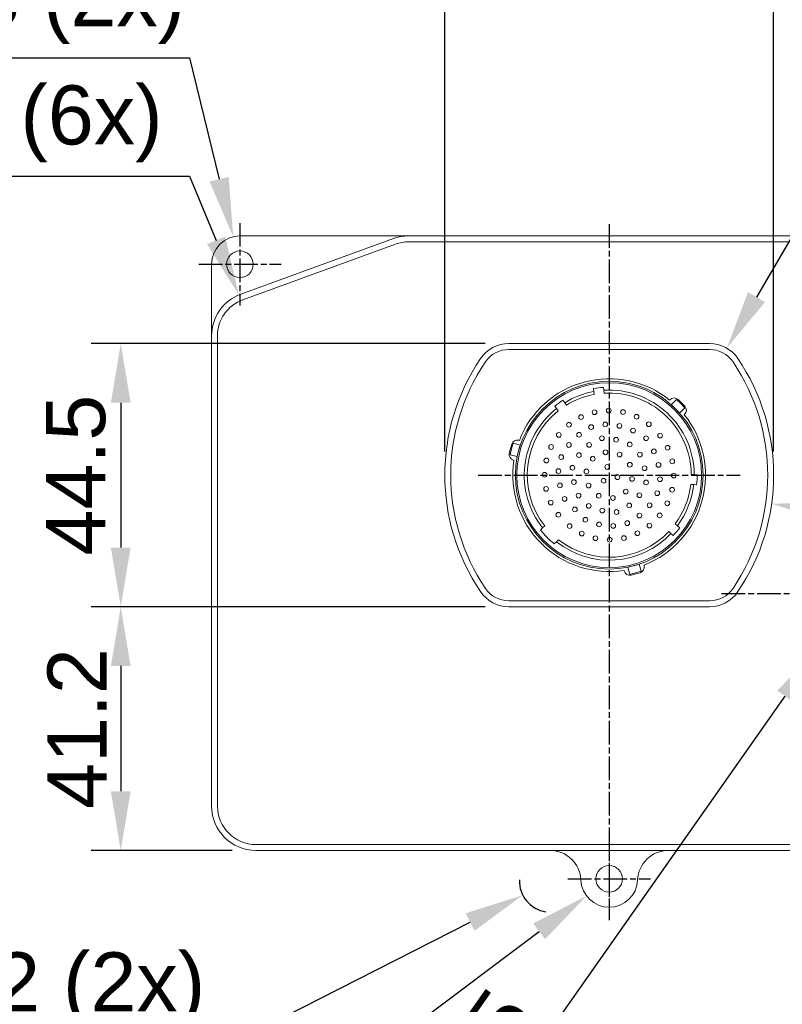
# Model space of a CAD drawing. Extents: x 0 to 283, y 0 to 196.
# Tile 13 of 30: x 159 to 224, y 70 to 154. Entities that reach past the tile are written whole.
import ezdxf

# ---------------------------------------------------------------- set-up
doc = ezdxf.new("R2010")
doc.units = 0
doc.linetypes.add('CENTER', pattern=[12, 8, -1, 2, -1])
doc.layers.get('0').update_dxf_attribs({"linetype": 'CONTINUOUS'})
doc.layers.get('DEFPOINTS').update_dxf_attribs({"linetype": 'CONTINUOUS'})
doc.layers.add('CTR', color=7, linetype='CENTER')
doc.layers.add('DIM', color=7, linetype='CONTINUOUS')
doc.layers.add('VISIBLE', color=255, linetype='CONTINUOUS', lineweight=0)
doc.styles.add('SANSSERIF', font='sanss___.ttf')
doc.dimstyles.new('ISO-25', dxfattribs={"dimtxt": 2.5, "dimasz": 2.5, "dimexe": 1.25, "dimexo": 1, "dimgap": 0.6, "dimtad": 1, "dimdec": 1, "dimzin": 9, "dimdsep": 46, "dimtxsty": 'SANSSERIF', "dimcen": 0.75, "dimadec": 1, "dimazin": 0, "dimtfac": 1, "dimtdec": 1, "dimtmove": 0, "dimatfit": 3, "dimfxl": 1, "dimarcsym": 0})
doc.dimstyles.new('ISO-25$0', dxfattribs={"dimtxt": 2.5, "dimasz": 2.5, "dimexe": 1.25, "dimexo": 1, "dimgap": 0.6, "dimtad": 1, "dimdec": 1, "dimzin": 9, "dimdsep": 46, "dimtxsty": 'SANSSERIF', "dimcen": 0.75, "dimadec": 1, "dimazin": 0, "dimtfac": 1, "dimtdec": 1, "dimtmove": 0, "dimatfit": 3, "dimfxl": 1, "dimarcsym": 0})
doc.dimstyles.new('ISO-25$4', dxfattribs={"dimtxt": 2.5, "dimasz": 2.5, "dimexe": 1.25, "dimexo": 1, "dimgap": 0.6, "dimtad": 1, "dimtih": 1, "dimtoh": 1, "dimdec": 1, "dimlfac": 4, "dimzin": 1, "dimdsep": 46, "dimtxsty": 'SANSSERIF', "dimcen": 0, "dimadec": 1, "dimazin": 0, "dimtfac": 1, "dimtdec": 1, "dimtofl": 0, "dimtmove": 0, "dimatfit": 3, "dimfxl": 1, "dimarcsym": 0})

# ---------------------------------------------------------------- blocks, each defined once
blk = doc.blocks.new('*D125')
at = {"color": 0, "lineweight": -2, "transparency": 16777216}
for p, q in [((145.336, 150.4), (173.58, 150.4)), ((173.58, 150.4), (176.093, 140.143))]:
    blk.add_line(p, q, dxfattribs=at)
at = {"color": 0, "transparency": 16777216}
blk.add_solid([(176.902, 140.341), (175.283, 139.945), (177.282, 135.287)], dxfattribs=at)
at = {"layer": 'DEFPOINTS', "color": 0, "transparency": 16777216}
for p in [(177.282, 135.287), (177.853, 132.956)]:
    blk.add_point(p, dxfattribs=at)
at = {"color": 0, "transparency": 16777216, "insert": (158.858, 154.83), "char_height": 5, "attachment_point": 5, "style": 'SANSSERIF'}
blk.add_mtext('R4.8 (2x)', dxfattribs=at)
blk = doc.blocks.new('*D126')
at = {"color": 0, "lineweight": -2, "transparency": 16777216}
for p, q in [((143.43, 140.4), (173.58, 140.4)), ((173.58, 140.4), (175.838, 134.979))]:
    blk.add_line(p, q, dxfattribs=at)
at = {"color": 0, "transparency": 16777216}
blk.add_solid([(176.608, 135.3), (175.069, 134.659), (177.761, 130.364)], dxfattribs=at)
at = {"layer": 'DEFPOINTS', "color": 0, "transparency": 16777216}
for p in [(177.761, 130.364), (179.203, 126.902)]:
    blk.add_point(p, dxfattribs=at)
at = {"color": 0, "transparency": 16777216, "insert": (156.952, 144.83), "char_height": 5, "attachment_point": 5, "style": 'SANSSERIF'}
blk.add_mtext('R7.5 (6x)', dxfattribs=at)
blk = doc.blocks.new('*D103')
at = {"layer": 'DEFPOINTS', "color": 0, "transparency": 16777216}
for p in [(222.978, 162.498), (195.178, 115.131), (222.978, 115.131)]:
    blk.add_point(p, dxfattribs=at)
at = {"layer": 'DIM', "color": 0, "lineweight": -2, "transparency": 16777216}
for p, q in [((195.178, 117.131), (195.178, 164.998)), ((222.978, 117.131), (222.978, 164.998)), ((200.178, 162.498), (217.978, 162.498))]:
    blk.add_line(p, q, dxfattribs=at)
at = {"layer": 'DIM', "color": 0, "transparency": 16777216}
for points in [[(200.178, 163.331), (200.178, 161.665), (195.178, 162.498)], [(217.978, 163.331), (217.978, 161.665), (222.978, 162.498)]]:
    blk.add_solid(points, dxfattribs=at)
at = {"layer": 'DIM', "color": 0, "transparency": 16777216, "insert": (209.078, 166.277), "char_height": 5, "attachment_point": 5, "style": 'SANSSERIF'}
blk.add_mtext('55.6', dxfattribs=at)
blk = doc.blocks.new('*D104')
at = {"layer": 'DEFPOINTS', "color": 0, "transparency": 16777216}
for p in [(200.595, 104.006), (167.772, 83.406), (179.203, 83.406)]:
    blk.add_point(p, dxfattribs=at)
at = {"layer": 'DIM', "color": 0, "lineweight": -2, "transparency": 16777216}
for p, q in [((198.595, 104.006), (165.272, 104.006)), ((167.772, 99.006), (167.772, 88.406)), ((177.203, 83.406), (165.272, 83.406))]:
    blk.add_line(p, q, dxfattribs=at)
at = {"layer": 'DIM', "color": 0, "transparency": 16777216}
for points in [[(166.939, 99.006), (168.606, 99.006), (167.772, 104.006)], [(166.939, 88.406), (168.606, 88.406), (167.772, 83.406)]]:
    blk.add_solid(points, dxfattribs=at)
at = {"layer": 'DIM', "color": 0, "transparency": 16777216, "insert": (164.072, 93.706), "char_height": 5, "attachment_point": 5, "rotation": 90, "style": 'SANSSERIF'}
blk.add_mtext('41.2', dxfattribs=at)
blk = doc.blocks.new('*D105')
at = {"color": 0, "lineweight": -2, "transparency": 16777216}
for p, q in [((244.176, 109.744), (227.764, 112.023)), ((276.233, 109.744), (244.176, 109.744))]:
    blk.add_line(p, q, dxfattribs=at)
at = {"color": 0, "transparency": 16777216}
blk.add_solid([(227.878, 112.848), (227.649, 111.197), (222.811, 112.71)], dxfattribs=at)
at = {"layer": 'DEFPOINTS', "color": 0, "transparency": 16777216}
for p in [(205.378, 115.131), (222.811, 112.71)]:
    blk.add_point(p, dxfattribs=at)
at = {"color": 0, "transparency": 16777216, "insert": (260.804, 114.175), "char_height": 5, "attachment_point": 5, "style": 'SANSSERIF'}
blk.add_mtext('R35.2 (2x)', dxfattribs=at)
blk = doc.blocks.new('*D106')
at = {"color": 0, "lineweight": -2, "transparency": 16777216}
for p, q in [((235.383, 153.965), (221.537, 130.183)), ((263.627, 153.965), (235.383, 153.965))]:
    blk.add_line(p, q, dxfattribs=at)
at = {"color": 0, "transparency": 16777216}
blk.add_solid([(220.817, 130.602), (222.257, 129.763), (219.021, 125.862)], dxfattribs=at)
at = {"layer": 'DEFPOINTS', "color": 0, "transparency": 16777216}
for p in [(219.021, 125.862), (217.562, 123.356)]:
    blk.add_point(p, dxfattribs=at)
at = {"color": 0, "transparency": 16777216, "insert": (250.105, 158.396), "char_height": 5, "attachment_point": 5, "style": 'SANSSERIF'}
blk.add_mtext('R5.8 (4x)', dxfattribs=at)
blk = doc.blocks.new('*D107')
at = {"layer": 'DEFPOINTS', "color": 0, "transparency": 16777216}
for p in [(200.595, 126.256), (167.772, 104.006), (200.595, 104.006)]:
    blk.add_point(p, dxfattribs=at)
at = {"layer": 'DIM', "color": 0, "lineweight": -2, "transparency": 16777216}
for p, q in [((198.595, 126.256), (165.272, 126.256)), ((167.772, 121.256), (167.772, 109.006)), ((198.595, 104.006), (165.272, 104.006))]:
    blk.add_line(p, q, dxfattribs=at)
at = {"layer": 'DIM', "color": 0, "transparency": 16777216}
for points in [[(166.939, 121.256), (168.606, 121.256), (167.772, 126.256)], [(166.939, 109.006), (168.606, 109.006), (167.772, 104.006)]]:
    blk.add_solid(points, dxfattribs=at)
at = {"layer": 'DIM', "color": 0, "transparency": 16777216, "insert": (163.997, 115.131), "char_height": 5, "attachment_point": 5, "rotation": 90, "style": 'SANSSERIF'}
blk.add_mtext('44.5', dxfattribs=at)
blk = doc.blocks.new('*D108')
at = {"layer": 'DEFPOINTS', "color": 0, "transparency": 16777216}
for p in [(230.086, 105.129), (242.71, 87.154), (242.71, 54.147)]:
    blk.add_point(p, dxfattribs=at)
at = {"layer": 'DIM', "color": 0, "lineweight": -2, "transparency": 16777216}
for p, q in [((230.086, 103.129), (230.086, 51.647)), ((242.71, 85.154), (242.71, 51.647)), ((230.086, 54.147), (200.565, 54.147)), ((237.71, 54.147), (235.086, 54.147))]:
    blk.add_line(p, q, dxfattribs=at)
at = {"layer": 'DIM', "color": 0, "transparency": 16777216}
for points in [[(235.086, 54.981), (235.086, 53.314), (230.086, 54.147)], [(237.71, 54.981), (237.71, 53.314), (242.71, 54.147)]]:
    blk.add_solid(points, dxfattribs=at)
at = {"layer": 'DIM', "color": 0, "transparency": 16777216, "insert": (210.088, 57.923), "char_height": 5, "attachment_point": 5, "style": 'SANSSERIF'}
blk.add_mtext('25.25', dxfattribs=at)
blk = doc.blocks.new('*D110')
at = {"color": 0, "lineweight": -2, "transparency": 16777216}
for p, q in [((177.185, 57.111), (203.156, 76.569)), ((162.418, 57.111), (177.185, 57.111))]:
    blk.add_line(p, q, dxfattribs=at)
at = {"color": 0, "transparency": 16777216}
blk.add_solid([(202.657, 77.236), (203.656, 75.902), (207.158, 79.567)], dxfattribs=at)
at = {"layer": 'DEFPOINTS', "color": 0, "transparency": 16777216}
for p in [(209.078, 81.006), (207.158, 79.567)]:
    blk.add_point(p, dxfattribs=at)
at = {"color": 0, "transparency": 16777216, "insert": (169.202, 60.887), "char_height": 5, "attachment_point": 5, "style": 'SANSSERIF'}
blk.add_mtext('R4.8', dxfattribs=at)
blk = doc.blocks.new('*D111')
at = {"color": 0, "lineweight": -2, "transparency": 16777216}
for p, q in [((177.185, 67.111), (197.31, 77.357)), ((147.034, 67.111), (177.185, 67.111))]:
    blk.add_line(p, q, dxfattribs=at)
blk.add_arc((204.082, 80.806), 2.6, 177.70756, 262.07357, dxfattribs=at)
at = {"color": 0, "transparency": 16777216}
blk.add_solid([(196.932, 78.1), (197.688, 76.615), (201.765, 79.626)], dxfattribs=at)
at = {"layer": 'DEFPOINTS', "color": 0, "transparency": 16777216}
for p in [(204.082, 80.806), (201.765, 79.626)]:
    blk.add_point(p, dxfattribs=at)
at = {"color": 0, "transparency": 16777216, "insert": (160.556, 71.542), "char_height": 5, "attachment_point": 5, "style": 'SANSSERIF'}
blk.add_mtext('R5.2 (2x)', dxfattribs=at)
blk = doc.blocks.new('*D112')
at = {"color": 0, "lineweight": -2, "transparency": 16777216}
for p, q in [((236.193, 113.82), (239.07, 117.909)), ((233.316, 109.731), (226.841, 100.53)), ((192.866, 52.247), (223.964, 96.441))]:
    blk.add_line(p, q, dxfattribs=at)
at = {"color": 0, "transparency": 16777216}
for points in [[(235.511, 114.299), (236.874, 113.34), (233.316, 109.731)], [(223.283, 96.921), (224.646, 95.962), (226.841, 100.53)]]:
    blk.add_solid(points, dxfattribs=at)
at = {"layer": 'DEFPOINTS', "color": 0, "transparency": 16777216}
for p in [(233.316, 109.731), (226.841, 100.53)]:
    blk.add_point(p, dxfattribs=at)
at = {"color": 0, "transparency": 16777216, "insert": (195.672, 62.861), "char_height": 5, "attachment_point": 5, "rotation": 54.86674, "style": 'SANSSERIF'}
blk.add_mtext('∅22.5', dxfattribs=at)

msp = doc.modelspace()

# ---------------------------------------------------------------- linework, layer by layer
at = {"layer": 'CTR', "ltscale": 0.25}
for p, q in [((177.8535, 136.4441), (177.8535, 129.4669)), ((209.0785, 136.3555), (209.0785, 77.6055)), ((174.3649, 132.9555), (181.3421, 132.9555)), ((198.0035, 115.1305), (220.1535, 115.1305)), ((218.5841, 105.1305), (241.5705, 105.1305)), ((209.0785, 84.4941), (209.0785, 77.5169)), ((205.5899, 81.0055), (212.5671, 81.0055))]:
    msp.add_line(p, q, dxfattribs=at)
at = {"layer": 'VISIBLE'}
for p, q in [((192.1258, 135.3555), (177.8535, 135.3555)), ((190.8432, 135.1294), (177.9209, 130.426)), ((226.0312, 135.3555), (192.1258, 135.3555)), ((192.1258, 134.8555), (226.0312, 134.8555)), ((178.0919, 129.9562), (191.0142, 134.6595)), ((175.4535, 132.9555), (175.4535, 126.9022)), ((175.4535, 126.9022), (175.4535, 87.1555)), ((175.9535, 87.1555), (175.9535, 126.9022)), ((217.5621, 126.2555), (200.5949, 126.2555)), ((200.5949, 125.7555), (217.5621, 125.7555)), ((207.7517, 122.4488), (207.7823, 122.2002)), ((208.6259, 122.3038), (208.5954, 122.5523)), ((207.8128, 121.9516), (207.7823, 122.2002)), ((208.6259, 122.3038), (208.6564, 122.0552)), ((214.3265, 121.0856), (214.7707, 121.5299)), ((215.1243, 121.1763), (214.7707, 121.5299)), ((204.4713, 120.9693), (204.615, 120.7641)), ((204.7586, 120.559), (204.615, 120.7641)), ((205.3113, 121.2517), (205.1676, 121.4568)), ((205.3113, 121.2517), (205.4549, 121.0465)), ((214.1894, 121.4789), (214.2166, 121.5061)), ((215.0336, 120.3785), (215.4778, 120.8228)), ((215.4778, 120.8228), (215.1243, 121.1763)), ((215.454, 120.2686), (215.4268, 120.2414)), ((200.9492, 117.8264), (200.8198, 117.3435)), ((201.5561, 117.6638), (200.9492, 117.8264)), ((201.441, 118.0829), (201.4782, 118.0729)), ((200.8198, 117.3435), (200.6904, 116.8605)), ((201.2973, 116.6979), (200.6904, 116.8605)), ((201.0252, 116.3825), (200.9881, 116.3925)), ((216.0157, 115.1926), (216.2658, 115.1795)), ((216.5159, 115.1664), (216.2658, 115.1795)), ((216.2213, 114.3306), (215.9712, 114.3437)), ((216.2213, 114.3306), (216.4714, 114.3175)), ((203.4464, 110.6652), (203.6244, 110.8432)), ((214.6561, 111.0052), (214.848, 110.8442)), ((215.0398, 110.6832), (214.848, 110.8442)), ((203.4464, 110.6652), (203.2685, 110.4873)), ((214.3016, 110.193), (214.1098, 110.354)), ((214.3016, 110.193), (214.4935, 110.0321)), ((204.4352, 109.3205), (204.6131, 109.4984)), ((204.7911, 109.6764), (204.6131, 109.4984)), ((211.6118, 107.6081), (211.7744, 107.0013)), ((212.0209, 107.5302), (212.0308, 107.4931)), ((210.3404, 107.0401), (210.3305, 107.0773)), ((210.6458, 107.3493), (210.8084, 106.7425)), ((210.8084, 106.7425), (211.2914, 106.8719)), ((211.2914, 106.8719), (211.7744, 107.0013)), ((217.5621, 104.5055), (200.5949, 104.5055)), ((200.5949, 104.0055), (217.5621, 104.0055)), ((238.9535, 83.9055), (179.2035, 83.9055)), ((179.2035, 83.4055), (238.9535, 83.4055))]:
    msp.add_line(p, q, dxfattribs=at)
for centre, radius in [((177.8535, 132.9555), 1.125), ((209.0785, 115.1305), 7.9375), ((209.0785, 115.1305), 7.8125), ((209.0426, 120.5905), 0.2), ((206.6987, 120.0427), 0.2), ((207.8392, 120.4469), 0.2), ((210.2459, 120.4648), 0.2), ((211.3954, 120.0697), 0.2), ((205.675, 119.3962), 0.2), ((207.5518, 119.1896), 0.2), ((208.7372, 119.4231), 0.2), ((209.9406, 119.2974), 0.2), ((211.0901, 118.9023), 0.2), ((212.4281, 119.4321), 0.2), ((204.8129, 118.5341), 0.2), ((206.5281, 118.543), 0.2), ((208.4589, 118.2467), 0.2), ((209.6622, 118.121), 0.2), ((212.1946, 118.2467), 0.2), ((213.38, 118.4802), 0.2), ((204.1663, 117.5103), 0.2), ((205.666, 117.6809), 0.2), ((207.3812, 117.6899), 0.2), ((210.8117, 117.7258), 0.2), ((214.0176, 117.4475), 0.2), ((203.7622, 116.3698), 0.2), ((205.0194, 116.6572), 0.2), ((206.5191, 116.8278), 0.2), ((207.6866, 116.5225), 0.2), ((208.7642, 117.0613), 0.2), ((209.9586, 116.8727), 0.2), ((211.6738, 116.8637), 0.2), ((212.8502, 117.1421), 0.2), ((205.9623, 115.7502), 0.2), ((208.9079, 115.822), 0.2), ((210.8207, 116.0106), 0.2), ((212.0689, 115.7143), 0.2), ((213.2453, 115.9927), 0.2), ((214.4128, 116.298), 0.2), ((203.6185, 115.1665), 0.2), ((204.7859, 115.4718), 0.2), ((207.1477, 115.4449), 0.2), ((209.77, 114.9599), 0.2), ((211.0092, 114.8162), 0.2), ((213.3711, 114.7893), 0.2), ((214.5385, 115.0946), 0.2), ((203.7442, 113.9631), 0.2), ((204.9117, 114.2684), 0.2), ((206.0881, 114.5468), 0.2), ((207.3363, 114.2505), 0.2), ((208.6025, 114.6546), 0.2), ((212.1946, 114.5109), 0.2), ((214.3948, 113.8913), 0.2), ((205.3068, 113.119), 0.2), ((206.4832, 113.3974), 0.2), ((208.1984, 113.3884), 0.2), ((209.3928, 113.1998), 0.2), ((210.4704, 113.7386), 0.2), ((211.6379, 113.4333), 0.2), ((213.1376, 113.6039), 0.2), ((204.1394, 112.8136), 0.2), ((206.1779, 112.2299), 0.2), ((207.3453, 112.5353), 0.2), ((210.7758, 112.5712), 0.2), ((212.491, 112.5802), 0.2), ((213.9907, 112.7508), 0.2), ((204.7769, 111.7809), 0.2), ((207.0669, 111.3588), 0.2), ((208.4948, 112.1401), 0.2), ((209.6981, 112.0144), 0.2), ((211.6289, 111.7181), 0.2), ((213.3441, 111.727), 0.2), ((205.7289, 110.829), 0.2), ((208.2164, 110.9637), 0.2), ((209.4197, 110.838), 0.2), ((210.6051, 111.0715), 0.2), ((212.482, 110.8649), 0.2), ((206.7616, 110.1914), 0.2), ((207.9111, 109.7963), 0.2), ((209.1144, 109.6706), 0.2), ((210.3178, 109.8142), 0.2), ((211.4583, 110.2183), 0.2), ((209.0785, 81.0055), 1.125)]:
    msp.add_circle(centre, radius, dxfattribs=at)
for centre, radius, start, end in [((177.8535, 132.9555), 2.4, 90, 180), ((192.1258, 131.6055), 3.75, 90, 110), ((192.1258, 131.6055), 3.25, 90, 110), ((179.2035, 126.9022), 3.75, 110, 180), ((179.2035, 126.9022), 3.25, 110, 180), ((200.5949, 123.3555), 2.9, 90, 145.97713), ((200.5949, 123.3555), 2.4, 90, 145.97713), ((217.5621, 123.3555), 2.9, 34.02287, 90), ((217.5621, 123.3555), 2.4, 34.02287, 90), ((212.7785, 115.1305), 17.6, 145.97713, 214.022874), ((205.3785, 115.1305), 17.6, 325.977126, 34.02287), ((212.7785, 115.1305), 17.1, 145.97713, 214.022874), ((205.3785, 115.1305), 17.1, 325.977126, 34.02287), ((209.0785, 115.1305), 8.15, 51.163264, 158.836731), ((209.0785, 115.1305), 7.4375, 93.724171, 100.275829), ((209.0785, 115.1305), 7.1875, 100.389902, 121.610098), ((209.0785, 115.1305), 6.9375, 100.512211, 121.487789), ((209.0785, 115.1305), 7.1875, 0.389902, 93.610098), ((209.0785, 115.1305), 6.9375, 0.512211, 93.487789), ((214.5701, 121.1525), 0.5, 47.63724, 135), ((209.0785, 115.1305), 8.65, 42.36276, 47.63724), ((209.0785, 115.1305), 7.1875, 128.389902, 218.408914), ((209.0785, 115.1305), 7.4375, 121.724171, 128.275829), ((209.0785, 115.1305), 7.9375, 41.388426, 48.611574), ((215.1005, 120.6222), 0.5, 315, 42.36276), ((209.0785, 115.1305), 6.9375, 128.512211, 218.170286), ((209.0785, 115.1305), 8.15, 291.163264, 38.836731), ((209.0785, 115.1305), 8.65, 162.36276, 167.63724), ((201.3116, 117.5999), 0.5, 75, 162.36276), ((209.0785, 115.1305), 7.9375, 161.388426, 168.611574), ((201.1175, 116.8755), 0.5, 167.63724, 255), ((209.0785, 115.1305), 8.15, 171.163264, 278.836731), ((209.0785, 115.1305), 7.4375, 353.724171, 0.275829), ((209.0785, 115.1305), 6.9375, 323.512211, 353.487789), ((209.0785, 115.1305), 7.1875, 323.389902, 353.610098), ((209.0785, 115.1305), 7.4375, 218.631396, 231.368604), ((209.0785, 115.1305), 7.1875, 231.591086, 316.610098), ((209.0785, 115.1305), 6.9375, 231.829714, 316.487789), ((209.0785, 115.1305), 7.4375, 316.724171, 323.275829), ((209.0785, 115.1305), 7.9375, 281.388426, 288.611574), ((211.5479, 107.3636), 0.5, 287.63724, 15), ((210.8234, 107.1695), 0.5, 195, 282.36276), ((209.0785, 115.1305), 8.65, 282.36276, 287.63724), ((200.5949, 106.9055), 2.9, 214.022874, 270), ((200.5949, 106.9055), 2.4, 214.022874, 270), ((217.5621, 106.9055), 2.4, 270, 325.977126), ((217.5621, 106.9055), 2.9, 270, 325.977126), ((179.2035, 87.1555), 3.75, 180, 270), ((179.2035, 87.1555), 3.25, 180, 270), ((204.0825, 80.8055), 2.6, 2.292443, 90), ((214.0745, 80.8055), 2.6, 90, 177.707557), ((209.0785, 81.0055), 2.4, 182.292443, 357.707557)]:
    msp.add_arc(centre, radius, start, end, dxfattribs=at)

# ---------------------------------------------------------------- dimensions: what is measured, and where the dimension line sits
for center, mpoint, override, picture, middle in [((217.5621, 123.3556), (219.0212, 125.8617), {"dimscale": 2, "dimlfac": 2, "dimpost": ' (4x)'}, '*D106', (250.1053, 153.9654)), ((177.8535, 132.9555), (177.2825, 135.2866), {"dimscale": 2, "dimlfac": 2, "dimpost": ' (2x)'}, '*D125', (158.8583, 150.3997)), ((179.2035, 126.9022), (177.7613, 130.3638), {"dimscale": 2, "dimlfac": 2, "dimpost": ' (6x)'}, '*D126', (156.9516, 140.3997)), ((205.3785, 115.1306), (222.8113, 112.7102), {"dimscale": 2, "dimlfac": 2, "dimpost": ' (2x)'}, '*D105', (244.1758, 109.7441)), ((209.0785, 81.0055), (207.1577, 79.5665), {"dimscale": 2, "dimlfac": 2}, '*D110', (169.2017, 57.1115))]:
    dim = msp.add_radius_dim(center=center, mpoint=mpoint, dimstyle='ISO-25$4', override=override)
    dim.commit()
    dim.dimension.update_dxf_attribs({"geometry": picture, "text_midpoint": middle, "dimtype": 164})
dim = msp.add_diameter_dim_2p(p1=(233.3156, 109.7307), p2=(226.8414, 100.5303), dimstyle='ISO-25', override={"dimscale": 2, "dimlfac": 2, "dimdsep": 46, "dimtxsty": 'SANSSERIF'})
dim.commit()
dim.dimension.update_dxf_attribs({"geometry": '*D112', "text_midpoint": (198.7901, 60.6666), "dimtype": 163})
dim = msp.add_radius_dim(center=(204.0825, 80.8055), mpoint=(201.7655, 79.6259), text='<> (2x)', dimstyle='ISO-25$4', override={"dimscale": 2, "dimlfac": 2})
dim.commit()
dim.dimension.update_dxf_attribs({"geometry": '*D111', "text_midpoint": (160.5563, 67.1115), "dimtype": 164})
at = {"layer": 'DIM'}
for base, p1, p2, override, picture, middle in [((222.9785, 162.498), (195.1785, 115.1305), (222.9785, 115.1305), {"dimscale": 2, "dimlfac": 2}, '*D103', (209.0785, 162.498)), ((242.71, 54.1474), (230.0861, 105.1291), (242.71, 87.1538), {"dimscale": 2, "dimdec": 2, "dimlfac": 2}, '*D108', (210.0885, 54.1474))]:
    dim = msp.add_linear_dim(base=base, p1=p1, p2=p2, dimstyle='ISO-25$0', override=override, dxfattribs=at)
    dim.commit()
    dim.dimension.update_dxf_attribs({"geometry": picture, "text_midpoint": middle, "dimtype": 160})
for base, p1, p2, override, picture, middle in [((167.7723, 104.0055), (200.5949, 126.2555), (200.5949, 104.0055), {"dimscale": 2, "dimlfac": 2}, '*D107', (167.7723, 115.1305)), ((167.7723, 83.4055), (200.5949, 104.0055), (179.2035, 83.4055), {"dimscale": 2, "dimdec": 1, "dimlfac": 2}, '*D104', (167.7723, 93.7055))]:
    dim = msp.add_linear_dim(base=base, p1=p1, p2=p2, angle=90, dimstyle='ISO-25$0', override=override, dxfattribs=at)
    dim.commit()
    dim.dimension.update_dxf_attribs({"geometry": picture, "text_midpoint": middle, "dimtype": 160})

doc.saveas('drawing.dxf')
